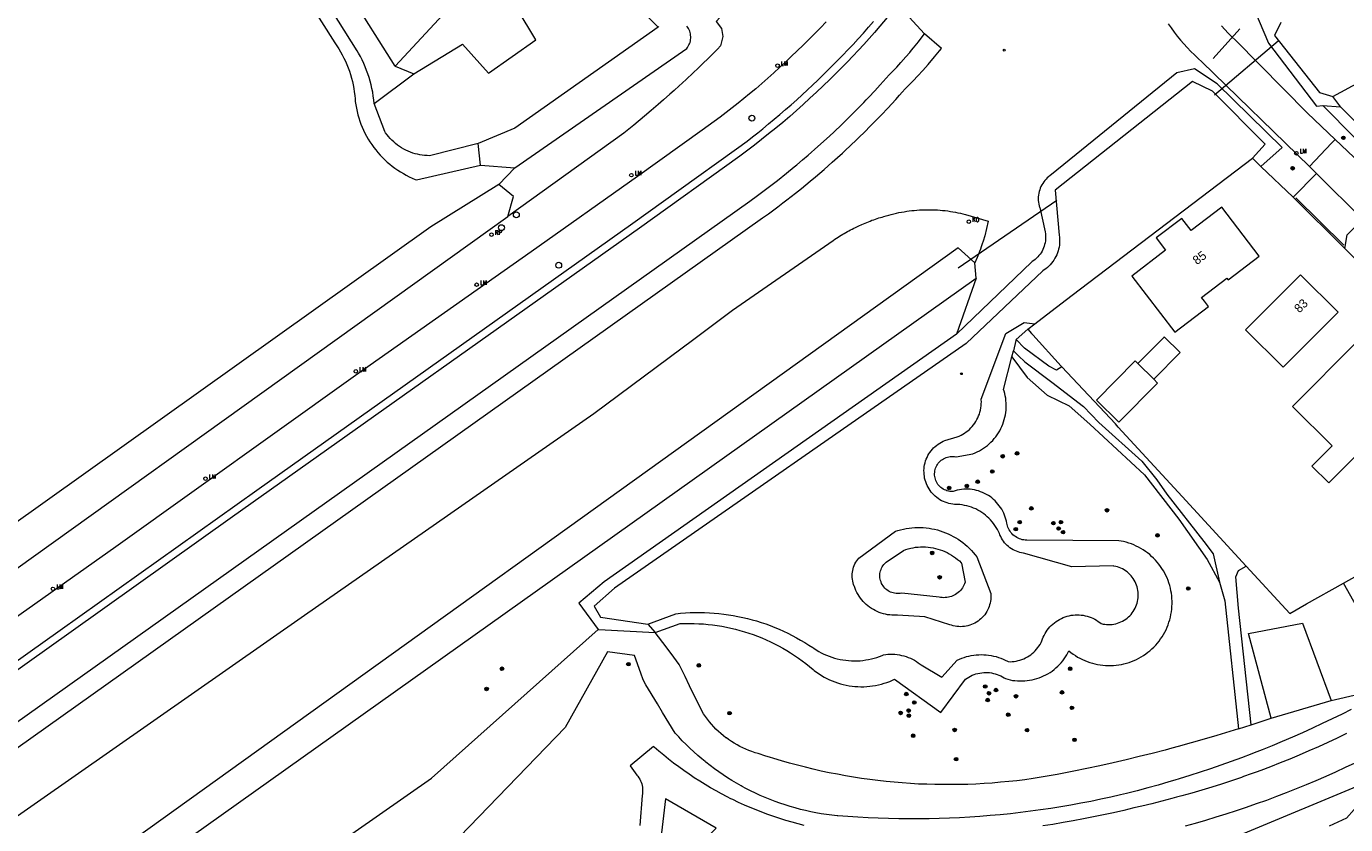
# Model space of a CAD drawing. Header units: metres. Extents: x 138165 to 154469, y 480134 to 494189.
# Tile 218 of 256: x 147369 to 147555, y 485287 to 485400. Entities that reach past the tile are written whole.
import ezdxf

# ---------------------------------------------------------------- set-up
doc = ezdxf.new("R2010")
doc.units = ezdxf.units.M
doc.header["$LTSCALE"] = 0.001
doc.header["$MEASUREMENT"] = 0
for name, color, linetype, lineweight in [('Level 5', 7, 'Continuous', 0), ('TOP-L-duiker', 7, 'Continuous', 0), ('TOP-L-topo objecten punt', 7, 'Continuous', 0), ('TOP-L-topo objecten vlak', 7, 'Continuous', 0), ('TOP-L-verharding molgoot', 7, 'Continuous', 0), ('TOP-T-topo huisnummering naamgeving', 7, 'Continuous', 0)]:
    doc.layers.add(name, color=color, linetype=linetype, lineweight=lineweight)
doc.styles.add('Style-INTL_ISO', font='INTL_ISO.shx')
doc.styles.add('Style-STANDARD', font='STANDARD.shx')

# ---------------------------------------------------------------- blocks, each defined once
blk = doc.blocks.new('24')
at = {"layer": 'TOP-L-topo objecten punt', "color": 7, "linetype": 'Continuous', "lineweight": 0}
for radius in [0.025, 0.0182, 0.0115, 0.005]:
    blk.add_circle((0, 0), radius, dxfattribs=at)
blk = doc.blocks.new('31')
at = {"layer": 'TOP-L-topo objecten punt', "color": 7, "linetype": 'Continuous', "lineweight": 0}
blk.add_circle((0, 0), 0.025, dxfattribs=at)
at = {"layer": 'TOP-L-topo objecten punt', "color": 7, "linetype": 'Continuous', "lineweight": 0, "style": 'Style-STANDARD'}
blk.add_text('KO', height=0.06, dxfattribs=at).set_placement((0.0483, 0))
blk = doc.blocks.new('*U13')
at = {"layer": 'Level 5', "color": 7, "linetype": 'Continuous', "lineweight": 0}
blk.add_circle((0, 0), 0.0415, dxfattribs=at)
blk = doc.blocks.new('150')
at = {"layer": 'Level 5', "color": 7, "linetype": 'Continuous', "lineweight": 0}
blk.add_blockref('*U13', (0, 0), dxfattribs=at)
blk = doc.blocks.new('16')
at = {"layer": 'TOP-L-topo objecten punt', "color": 7, "linetype": 'Continuous', "lineweight": 0}
blk.add_circle((0, 0), 0.025, dxfattribs=at)
at = {"layer": 'TOP-L-topo objecten punt', "color": 7, "linetype": 'Continuous', "lineweight": 0, "style": 'Style-STANDARD'}
blk.add_text('LM', height=0.06, dxfattribs=at).set_placement((0.0483, 0))
blk = doc.blocks.new('10')
at = {"layer": 'TOP-L-topo objecten punt', "linetype": 'Continuous', "lineweight": 0}
blk.add_circle((0, 0), 0.0125, dxfattribs=at)
blk = doc.blocks.new('153')
at = {"layer": 'TOP-L-topo objecten punt', "color": 7, "linetype": 'Continuous', "lineweight": 0}
blk.add_circle((0, 0), 0.025, dxfattribs=at)
at = {"layer": 'TOP-L-topo objecten punt', "color": 7, "linetype": 'Continuous', "lineweight": 0, "style": 'Style-STANDARD'}
blk.add_text('RP', height=0.06, dxfattribs=at).set_placement((0.0483, 0))

msp = doc.modelspace()

# ---------------------------------------------------------------- linework, layer by layer
at = {"layer": 'TOP-L-duiker', "flags": 128}
for points in [[(147540.56, 485399.19), (147536.77, 485395.01)], [(147545.98, 485397.48), (147536.95, 485389.83)], [(147500.76, 485365.45), (147514.69, 485374.98)]]:
    msp.add_lwpolyline(points, dxfattribs=at)
at = {"layer": 'TOP-L-topo objecten vlak', "flags": 128}
for points in [[(147332.56, 485523.53), (147412.7, 485397.22), (147412.98, 485396.8), (147413.25, 485396.38), (147413.51, 485395.95), (147413.75, 485395.51), (147413.98, 485395.06), (147414.19, 485394.61), (147414.39, 485394.15), (147414.58, 485393.68), (147414.75, 485393.21), (147414.9, 485392.73), (147415.04, 485392.25), (147415.17, 485391.77), (147415.27, 485391.28), (147415.37, 485390.78), (147415.44, 485390.29), (147415.5, 485389.79), (147415.55, 485389.29), (147415.57, 485388.91), (147415.64, 485388.45), (147415.73, 485387.98), (147415.83, 485387.53), (147415.94, 485387.07), (147416.07, 485386.62), (147416.22, 485386.17), (147416.38, 485385.73), (147416.55, 485385.3), (147416.75, 485384.87), (147416.95, 485384.45), (147417.17, 485384.03), (147417.4, 485383.62), (147417.65, 485383.22), (147417.91, 485382.84), (147418.19, 485382.45), (147418.47, 485382.08), (147418.77, 485381.72), (147419.08, 485381.37), (147419.41, 485381.03), (147419.74, 485380.7), (147420.09, 485380.38), (147420.44, 485380.08), (147420.81, 485379.78), (147421.19, 485379.5), (147421.57, 485379.24), (147421.97, 485378.98), (147422.37, 485378.74), (147422.78, 485378.51), (147423.2, 485378.3), (147423.62, 485378.1), (147424.06, 485377.92), (147424.21, 485377.86), (147433.27, 485379.95)], [(147421.22, 485393.94), (147381.96, 485456.15), (147396.45, 485468.55)], [(147418.26, 485388.64), (147418.21, 485389.17), (147418.13, 485389.7), (147418.04, 485390.23), (147417.94, 485390.75), (147417.82, 485391.28), (147417.68, 485391.79), (147417.53, 485392.31), (147417.36, 485392.82), (147417.18, 485393.32), (147416.98, 485393.82), (147416.77, 485394.31), (147416.54, 485394.8), (147416.3, 485395.28), (147416.05, 485395.75), (147415.84, 485396.1), (147375.39, 485460.42)], [(147549.65, 485425.24), (147549.43, 485424.6), (147549.19, 485423.88), (147548.78, 485422.69), (147548.39, 485421.56), (147547.95, 485420.37), (147547.44, 485419.03), (147546.9, 485417.65), (147546.43, 485416.46), (147546.2, 485415.92), (147545.97, 485415.36), (147545.65, 485414.61), (147545.31, 485413.82), (147544.89, 485412.86), (147544.54, 485412.08), (147544.04, 485410.99), (147543.42, 485409.68), (147542.91, 485408.62), (147542.1, 485406.98), (147541.15, 485405.31), (147544.62, 485397.16), (147551.39, 485388.27), (147552.29, 485388.38)], [(147440.9, 485415.15), (147421.22, 485393.94)], [(147423.84, 485392.86), (147430.71, 485397.05), (147434.39, 485392.92), (147441.08, 485397.66), (147438.47, 485402.03), (147445.69, 485406.46), (147453.32, 485403.01)], [(147458.35, 485399.44), (147456, 485401.8), (147453.32, 485403.01)], [(147492.25, 485402.6), (147488.92, 485398.67), (147488.18, 485397.83), (147487.42, 485396.99), (147486.66, 485396.17), (147485.89, 485395.35), (147485.11, 485394.53), (147484.32, 485393.73), (147483.53, 485392.93), (147482.62, 485392.03), (147481.69, 485391.14), (147480.76, 485390.25), (147479.82, 485389.38), (147478.87, 485388.52), (147477.91, 485387.66), (147476.95, 485386.82), (147475.97, 485385.98), (147474.98, 485385.16), (147473.98, 485384.34), (147472.97, 485383.54), (147471.96, 485382.74), (147469.91, 485381.19), (147455.72, 485371.03), (147398.22, 485330.22), (147375.42, 485314), (147350.18, 485296.03)], [(147468.28, 485402.07), (147466.56, 485400.23), (147467.32, 485399.24), (147467.52, 485398.1), (147467.19, 485396.8), (147466.75, 485396.35), (147466.14, 485395.73), (147465.33, 485394.93), (147464.77, 485394.38), (147464.05, 485393.69), (147463.26, 485392.93), (147462.38, 485392.1), (147461.77, 485391.53), (147461.33, 485391.13), (147460.61, 485390.48), (147460.03, 485389.95), (147459.14, 485389.17), (147458.37, 485388.49), (147457.4, 485387.66), (147456.43, 485386.84), (147454.95, 485385.61), (147453.53, 485384.47), (147437.11, 485372.7)], [(147495.99, 485398.51), (147492.25, 485402.6)], [(147350.98, 485297.97), (147373.89, 485314.24), (147401.66, 485334), (147454.8, 485371.72), (147461.31, 485376.39), (147469.46, 485382.22), (147470.95, 485383.35), (147471.69, 485383.93), (147472.43, 485384.51), (147473.16, 485385.09), (147473.97, 485385.76), (147474.78, 485386.43), (147475.58, 485387.11), (147476.37, 485387.79), (147477.16, 485388.48), (147477.94, 485389.18), (147478.72, 485389.89), (147479.46, 485390.57), (147480.19, 485391.25), (147480.92, 485391.94), (147481.64, 485392.64), (147482.36, 485393.34), (147483.07, 485394.05), (147483.77, 485394.77), (147484.47, 485395.49), (147485.16, 485396.22), (147485.9, 485397.01), (147486.64, 485397.8), (147487.36, 485398.61), (147488.08, 485399.42), (147488.79, 485400.23)], [(147482.1, 485400.18), (147481.3, 485399.35), (147480.49, 485398.52), (147479.67, 485397.7), (147478.85, 485396.89), (147478.02, 485396.08), (147477.18, 485395.28), (147476.36, 485394.51), (147475.53, 485393.74), (147474.7, 485392.98), (147473.85, 485392.23), (147473.01, 485391.48), (147472.15, 485390.74), (147471.28, 485390.02), (147470.47, 485389.35), (147469.65, 485388.68), (147468.82, 485388.03), (147467.98, 485387.38), (147467.14, 485386.74), (147466.3, 485386.1), (147464.59, 485384.86), (147455.43, 485378.35), (147440.42, 485367.68), (147432.8, 485362.3), (147415.63, 485350.19), (147381.76, 485326.01), (147364.16, 485313.58)], [(147458.35, 485399.44), (147438.1, 485385.15), (147432.95, 485383)], [(147438.1, 485379.57), (147462.4, 485396.41), (147462.52, 485396.57), (147462.63, 485396.74), (147462.72, 485396.92), (147462.8, 485397.1), (147462.87, 485397.29), (147462.92, 485397.49), (147462.95, 485397.68), (147462.97, 485397.89), (147462.98, 485398.09), (147462.96, 485398.29), (147462.93, 485398.49), (147462.89, 485398.68), (147462.83, 485398.87), (147462.75, 485399.06), (147462.66, 485399.24), (147462.56, 485399.41), (147462.44, 485399.58)], [(147458.43, 485399.55), (147458.35, 485399.44)], [(147530.4, 485399.9), (147530.83, 485399.32), (147531.26, 485398.74), (147531.71, 485398.18), (147532.17, 485397.62), (147532.65, 485397.08), (147533.13, 485396.54), (147533.63, 485396.02), (147534.14, 485395.51), (147534.66, 485395.01), (147535.19, 485394.52), (147550.39, 485379.77)], [(147554, 485383.56), (147550.11, 485387.27), (147539.95, 485397.6), (147539.43, 485398.09), (147538.92, 485398.59), (147538.43, 485399.1), (147537.94, 485399.63)], [(147546.35, 485400.09), (147545.46, 485398.24), (147551.79, 485390.22), (147553.68, 485389.64)], [(147363.49, 485298.21), (147471.31, 485374.86), (147472.39, 485375.65), (147473.73, 485376.65), (147475.21, 485377.79), (147476.51, 485378.82), (147477.58, 485379.7), (147477.94, 485379.99), (147478.78, 485380.7), (147479.56, 485381.36), (147480.95, 485382.59), (147482.17, 485383.68), (147483.12, 485384.57), (147484.36, 485385.74), (147485.4, 485386.76), (147486.57, 485387.93), (147487.42, 485388.8), (147487.78, 485389.18), (147488.14, 485389.56), (147488.98, 485390.46), (147489.73, 485391.27), (147491.02, 485392.71), (147492.07, 485393.79), (147492.67, 485394.44), (147493.38, 485395.24), (147493.91, 485395.85), (147494.18, 485396.18), (147494.45, 485396.5), (147495.14, 485397.38), (147495.53, 485397.89), (147495.99, 485398.51)], [(147365.51, 485295.96), (147473.12, 485372.47), (147473.95, 485373.07), (147474.52, 485373.49), (147475.29, 485374.06), (147475.98, 485374.59), (147476.57, 485375.04), (147477.79, 485376), (147478.62, 485376.66), (147479.84, 485377.67), (147480.59, 485378.29), (147481.81, 485379.34), (147482.96, 485380.35), (147483.72, 485381.03), (147484.39, 485381.64), (147484.7, 485381.93), (147485.66, 485382.83), (147486.3, 485383.44), (147486.79, 485383.91), (147487.51, 485384.62), (147488.37, 485385.48), (147488.94, 485386.05), (147489.92, 485387.07), (147490.81, 485388.01), (147491.93, 485389.22), (147492.47, 485389.82), (147492.85, 485390.25), (147493.25, 485390.7), (147493.8, 485391.25), (147494.39, 485391.86), (147495.04, 485392.54), (147495.74, 485393.31), (147496.5, 485394.16), (147497.42, 485395.23), (147498.12, 485396.07), (147498.39, 485396.4), (147495.99, 485398.51)], [(147553.68, 485389.64), (147557.58, 485391.74), (147561.63, 485393.48), (147565.8, 485394.87), (147570.08, 485395.9), (147574.43, 485396.55), (147578.83, 485396.83), (147583.22, 485396.73), (147583.21, 485396.48), (147585.52, 485396.28), (147587.83, 485395.97), (147590.11, 485395.56), (147591.38, 485395.3), (147593.93, 485394.78), (147599.98, 485393.55), (147606.03, 485392.33), (147612.08, 485391.11), (147632.38, 485387.09), (147640.89, 485385.43), (147649.4, 485383.78), (147657.91, 485382.15), (147658.03, 485382.13), (147663.22, 485381.13), (147673.09, 485379.38)], [(147421.22, 485393.94), (147423.84, 485392.86)], [(147418.26, 485388.64), (147423.84, 485392.86)], [(147542.33, 485380.93), (147544.11, 485382.88), (147536.68, 485390.39), (147533.86, 485391.77), (147514.45, 485376.4), (147515.03, 485370.04), (147515.07, 485369.76), (147515.09, 485369.47), (147515.09, 485369.19), (147515.08, 485368.91), (147515.05, 485368.63), (147515.01, 485368.35), (147514.95, 485368.08), (147514.88, 485367.81), (147514.79, 485367.54), (147514.68, 485367.28), (147514.57, 485367.02), (147514.43, 485366.78), (147514.28, 485366.53), (147514.12, 485366.3), (147513.95, 485366.08), (147513.76, 485365.87), (147513.57, 485365.67), (147513.36, 485365.48), (147513.14, 485365.3), (147512.91, 485365.14), (147512.73, 485365.02), (147501.87, 485354.71), (147452.2, 485320.15), (147449.34, 485317.62), (147450.23, 485316.06), (147456.93, 485315.08)], [(147543.53, 485379.74), (147546.54, 485382.41), (147537.33, 485391.44), (147534.13, 485393.53), (147531.63, 485393), (147513.95, 485378.6), (147513.74, 485378.46), (147513.54, 485378.3), (147513.35, 485378.14), (147513.17, 485377.96), (147513, 485377.77), (147512.84, 485377.57), (147512.7, 485377.36), (147512.57, 485377.14), (147512.45, 485376.92), (147512.35, 485376.68), (147512.27, 485376.45), (147512.2, 485376.2), (147512.14, 485375.96), (147512.1, 485375.71), (147512.08, 485375.45), (147512.07, 485375.2), (147512.07, 485374.95), (147512.1, 485374.7), (147512.14, 485374.44), (147512.19, 485374.2), (147512.26, 485373.95), (147512.27, 485373.95), (147513.03, 485370.5), (147513.07, 485370.25), (147513.09, 485370), (147513.1, 485369.74), (147513.09, 485369.49), (147513.07, 485369.23), (147513.03, 485368.98), (147512.97, 485368.73), (147512.9, 485368.49), (147512.82, 485368.25), (147512.71, 485368.01), (147512.6, 485367.78), (147512.47, 485367.56), (147512.33, 485367.35), (147512.17, 485367.15), (147512, 485366.96), (147511.82, 485366.78), (147511.63, 485366.61), (147511.43, 485366.45), (147511.22, 485366.31), (147511.15, 485366.27), (147500.52, 485356.07)], [(147432.95, 485383), (147426.08, 485381.27), (147425.73, 485381.28), (147425.38, 485381.3), (147425.04, 485381.34), (147424.7, 485381.39), (147424.36, 485381.47), (147424.02, 485381.55), (147423.69, 485381.65), (147423.36, 485381.77), (147423.04, 485381.9), (147422.73, 485382.05), (147422.42, 485382.21), (147422.12, 485382.38), (147421.83, 485382.57), (147421.55, 485382.78), (147421.27, 485382.99), (147421.01, 485383.22), (147420.76, 485383.46), (147420.52, 485383.71), (147420.29, 485383.97), (147420.07, 485384.24), (147419.87, 485384.52), (147419.74, 485384.71), (147418.26, 485388.64)], [(147552.29, 485388.38), (147565.83, 485374.64)], [(147552.29, 485388.38), (147554.79, 485388.19), (147554.83, 485388.15)], [(147554.83, 485388.15), (147553.68, 485389.64)], [(147554.83, 485388.15), (147567.09, 485375.85)], [(147433.27, 485379.95), (147432.95, 485383)], [(147554, 485383.56), (147553.52, 485383.05), (147550.39, 485379.77)], [(147564.64, 485373.48), (147554, 485383.56)], [(147511.57, 485357.51), (147513.85, 485359.25), (147516.88, 485361.55), (147542.33, 485380.93)], [(147542.33, 485380.93), (147543.53, 485379.74)], [(147433.27, 485379.95), (147438.1, 485379.57)], [(147435.86, 485377.22), (147438.1, 485379.57)], [(147548.07, 485375.4), (147543.53, 485379.74)], [(147551.4, 485378.76), (147548.07, 485375.4)], [(147550.39, 485379.77), (147551.4, 485378.76)], [(147557.92, 485372.26), (147551.4, 485378.76)], [(147435.86, 485377.22), (147426.26, 485371.2), (147355.49, 485320.75), (147335, 485306.14), (147337.08, 485303.21)], [(147437.11, 485372.7), (147437.93, 485375.49), (147435.86, 485377.22)], [(147548.07, 485375.4), (147555.39, 485368.18)], [(147365.3, 485286.26), (147408.42, 485316.33), (147449.29, 485344.83), (147463.39, 485355.34), (147468.89, 485359.45), (147483.11, 485369.31), (147483.33, 485369.46), (147483.56, 485369.6), (147483.78, 485369.75), (147484, 485369.89), (147484.23, 485370.03), (147484.46, 485370.17), (147484.65, 485370.28), (147484.88, 485370.41), (147485.11, 485370.54), (147485.31, 485370.65), (147485.54, 485370.78), (147485.78, 485370.9), (147486.02, 485371.02), (147486.25, 485371.14), (147486.45, 485371.24), (147486.7, 485371.35), (147487.14, 485371.55), (147487.38, 485371.66), (147487.63, 485371.76), (147488.08, 485371.95), (147488.33, 485372.04), (147488.58, 485372.14), (147488.83, 485372.23), (147489.08, 485372.31), (147489.29, 485372.39), (147489.55, 485372.47), (147490.01, 485372.61), (147490.27, 485372.69), (147490.59, 485372.79), (147490.95, 485372.89), (147491.3, 485372.98), (147491.66, 485373.07), (147492.02, 485373.15), (147492.39, 485373.23), (147492.75, 485373.3), (147493.11, 485373.36), (147493.48, 485373.42), (147493.84, 485373.47), (147494.21, 485373.51), (147494.54, 485373.55), (147494.9, 485373.58), (147495.27, 485373.6), (147495.64, 485373.62), (147496.01, 485373.64), (147496.34, 485373.64), (147496.71, 485373.64), (147497.08, 485373.63), (147497.45, 485373.62), (147497.82, 485373.6), (147498.19, 485373.58), (147498.55, 485373.54), (147498.92, 485373.51), (147499.29, 485373.46), (147499.65, 485373.41), (147500.02, 485373.35), (147500.38, 485373.29), (147500.71, 485373.22), (147501.07, 485373.15), (147501.43, 485373.07), (147501.79, 485372.98), (147504.99, 485372.01), (147504.51, 485369.97), (147504.28, 485369.21), (147504.16, 485368.83), (147504.01, 485368.38), (147503.89, 485368.05), (147503.76, 485367.72), (147503.62, 485367.36), (147503.44, 485366.91), (147503.11, 485366.11)], [(147535.57, 485360.7), (147535.14, 485361.25), (147538.7, 485363.97), (147538.89, 485363.72), (147543.28, 485367.07), (147537.99, 485373.98), (147533.69, 485370.69), (147532.36, 485372.42), (147528.73, 485369.65), (147530.06, 485367.92), (147525.28, 485364.27), (147531.36, 485356.32), (147536.12, 485359.97), (147535.57, 485360.7)], [(147337.08, 485303.21), (147338.14, 485301.72), (147437.11, 485372.7)], [(147555.39, 485368.18), (147555.73, 485370.1), (147557.92, 485372.26)], [(147503.11, 485366.11), (147500.75, 485368.27), (147373.08, 485276.57), (147372.6, 485276.31), (147372.14, 485275.99), (147371.73, 485275.63), (147371.36, 485275.22), (147371.03, 485274.78), (147370.74, 485274.31), (147370.51, 485273.81), (147370.33, 485273.29), (147370.21, 485272.76), (147370.14, 485272.21), (147370.14, 485271.66), (147370.19, 485271.11), (147370.29, 485270.57), (147370.45, 485270.04), (147370.67, 485269.54), (147370.94, 485269.06), (147371.26, 485268.61), (147371.47, 485268.35), (147374.41, 485264.04), (147376.26, 485264.98)], [(147567.2, 485356.39), (147555.39, 485368.18)], [(147503.32, 485363.98), (147503.11, 485366.11)], [(147376.26, 485264.98), (147378.11, 485265.92), (147376.14, 485270.23), (147375.98, 485270.41), (147375.84, 485270.61), (147375.71, 485270.82), (147375.62, 485271.04), (147375.54, 485271.27), (147375.49, 485271.51), (147375.46, 485271.75), (147375.46, 485272), (147375.49, 485272.24), (147375.54, 485272.48), (147375.61, 485272.71), (147375.71, 485272.93), (147375.83, 485273.15), (147375.98, 485273.34), (147376.14, 485273.52), (147376.32, 485273.69), (147376.52, 485273.83), (147376.73, 485273.95), (147376.91, 485274.04), (147503.32, 485363.98)], [(147503.32, 485363.98), (147500.52, 485356.07)], [(147549.14, 485364.45), (147541.37, 485356.67), (147546.68, 485351.37), (147554.45, 485359.16), (147549.14, 485364.45)], [(147456.93, 485315.08), (147460.86, 485316.54), (147461.54, 485316.61), (147462.21, 485316.66), (147462.89, 485316.7), (147463.57, 485316.72), (147464.25, 485316.72), (147464.93, 485316.71), (147465.61, 485316.68), (147466.28, 485316.63), (147466.96, 485316.57), (147467.63, 485316.49), (147468.31, 485316.4), (147468.98, 485316.29), (147469.64, 485316.17), (147470.31, 485316.03), (147470.97, 485315.88), (147471.63, 485315.7), (147472.28, 485315.52), (147472.93, 485315.32), (147473.57, 485315.1), (147474.21, 485314.87), (147474.84, 485314.62), (147475.47, 485314.36), (147476.09, 485314.08), (147476.7, 485313.79), (147477.31, 485313.48), (147477.91, 485313.16), (147478.5, 485312.83), (147479.08, 485312.48), (147479.66, 485312.12), (147480.22, 485311.75), (147480.36, 485311.66), (147480.7, 485311.43), (147481.05, 485311.23), (147481.4, 485311.03), (147481.77, 485310.85), (147482.14, 485310.69), (147482.51, 485310.54), (147482.9, 485310.41), (147483.28, 485310.28), (147483.68, 485310.18), (147484.07, 485310.09), (147484.47, 485310.02), (147484.87, 485309.96), (147485.27, 485309.92), (147485.68, 485309.9), (147486.08, 485309.89), (147486.49, 485309.89), (147486.89, 485309.91), (147487.3, 485309.95), (147487.7, 485310.01), (147488.1, 485310.08), (147488.49, 485310.16), (147488.89, 485310.27), (147489.27, 485310.38), (147489.66, 485310.51), (147490.04, 485310.66), (147490.2, 485310.73), (147490.52, 485310.78), (147490.84, 485310.81), (147491.17, 485310.82), (147491.49, 485310.82), (147491.81, 485310.81), (147492.14, 485310.77), (147492.46, 485310.73), (147492.77, 485310.66), (147493.09, 485310.58), (147493.4, 485310.49), (147493.7, 485310.38), (147494, 485310.25), (147494.29, 485310.11), (147494.58, 485309.96), (147494.85, 485309.79), (147495.12, 485309.61), (147495.38, 485309.41), (147495.52, 485309.3), (147498.43, 485307.58), (147500.61, 485309.97), (147500.93, 485310.12), (147501.26, 485310.26), (147501.59, 485310.37), (147501.92, 485310.48), (147502.27, 485310.57), (147502.61, 485310.64), (147502.96, 485310.69), (147503.31, 485310.73), (147503.66, 485310.76), (147504.01, 485310.77), (147504.36, 485310.76), (147504.71, 485310.74), (147505.06, 485310.7), (147505.41, 485310.64), (147505.76, 485310.57), (147506.1, 485310.48), (147506.43, 485310.38), (147506.77, 485310.27), (147507.09, 485310.13), (147507.41, 485309.99), (147507.73, 485309.83), (147507.82, 485309.78), (147508.1, 485309.77), (147508.39, 485309.78), (147508.67, 485309.81), (147508.95, 485309.86), (147509.22, 485309.92), (147509.49, 485309.99), (147509.76, 485310.08), (147510.02, 485310.19), (147510.28, 485310.31), (147510.53, 485310.45), (147510.77, 485310.59), (147511, 485310.76), (147511.22, 485310.93), (147511.43, 485311.12), (147511.64, 485311.32), (147511.83, 485311.53), (147512, 485311.75), (147512.17, 485311.98), (147512.32, 485312.22), (147512.46, 485312.46), (147512.58, 485312.72), (147512.69, 485312.98), (147512.78, 485313.23), (147512.9, 485313.49), (147513.03, 485313.75), (147513.18, 485313.99), (147513.35, 485314.23), (147513.52, 485314.46), (147513.71, 485314.68), (147513.91, 485314.89), (147514.12, 485315.09), (147514.35, 485315.27), (147514.58, 485315.45), (147514.82, 485315.6), (147515.07, 485315.75), (147515.33, 485315.88), (147515.59, 485316), (147515.86, 485316.1), (147516.14, 485316.19), (147516.42, 485316.26), (147516.7, 485316.32), (147516.98, 485316.36), (147517.27, 485316.39), (147517.56, 485316.39), (147517.85, 485316.39), (147518.14, 485316.36), (147518.43, 485316.33), (147518.71, 485316.27), (147518.99, 485316.2), (147519.27, 485316.11), (147519.54, 485316.01), (147519.8, 485315.9), (147520.06, 485315.77), (147520.31, 485315.62), (147520.55, 485315.47), (147520.79, 485315.29), (147520.97, 485315.15), (147521.22, 485315.09), (147521.48, 485315.05), (147521.73, 485315.02), (147521.99, 485315.01), (147522.25, 485315.02), (147522.51, 485315.04), (147522.76, 485315.08), (147523.02, 485315.13), (147523.26, 485315.2), (147523.51, 485315.29), (147523.75, 485315.39), (147523.98, 485315.5), (147524.2, 485315.63), (147524.42, 485315.77), (147524.62, 485315.92), (147524.82, 485316.09), (147525.01, 485316.27), (147525.18, 485316.46), (147525.35, 485316.66), (147525.49, 485316.87), (147525.63, 485317.09), (147525.75, 485317.32), (147525.86, 485317.56), (147525.96, 485317.79), (147526.04, 485318.04), (147526.1, 485318.29), (147526.14, 485318.55), (147526.18, 485318.8), (147526.19, 485319.06), (147526.19, 485319.32), (147526.18, 485319.58), (147526.14, 485319.83), (147526.1, 485320.09), (147526.03, 485320.34), (147525.95, 485320.58), (147525.86, 485320.82), (147525.75, 485321.06), (147525.63, 485321.29), (147525.49, 485321.51), (147525.34, 485321.72), (147525.18, 485321.92), (147525, 485322.11), (147524.82, 485322.28), (147524.62, 485322.45), (147524.41, 485322.61), (147524.2, 485322.75), (147523.97, 485322.88), (147523.74, 485322.99), (147523.5, 485323.09), (147523.26, 485323.17), (147523.01, 485323.24), (147522.76, 485323.29), (147522.64, 485323.31), (147516.83, 485323.15), (147509.97, 485325.11), (147509.72, 485325.15), (147509.47, 485325.21), (147509.22, 485325.28), (147508.98, 485325.37), (147508.74, 485325.47), (147508.51, 485325.59), (147508.29, 485325.72), (147508.07, 485325.87), (147507.87, 485326.03), (147507.67, 485326.2), (147507.49, 485326.38), (147507.32, 485326.57), (147507.16, 485326.78), (147507.01, 485326.99), (147506.88, 485327.21), (147506.76, 485327.44), (147506.65, 485327.68), (147506.58, 485327.87), (147506.44, 485328.17), (147506.29, 485328.46), (147506.13, 485328.75), (147505.95, 485329.02), (147505.76, 485329.29), (147505.55, 485329.55), (147505.34, 485329.8), (147505.11, 485330.04), (147504.87, 485330.26), (147504.62, 485330.48), (147504.36, 485330.68), (147504.09, 485330.87), (147503.81, 485331.04), (147503.52, 485331.2), (147503.23, 485331.35), (147502.92, 485331.48), (147502.62, 485331.6), (147502.3, 485331.7), (147501.98, 485331.79), (147501.66, 485331.86), (147501.34, 485331.92), (147501.01, 485331.96), (147500.68, 485331.99), (147500.35, 485331.99), (147500.25, 485331.99), (147499.98, 485332.02), (147499.71, 485332.07), (147499.44, 485332.13), (147499.18, 485332.21), (147498.92, 485332.3), (147498.67, 485332.4), (147498.42, 485332.52), (147498.18, 485332.66), (147497.95, 485332.81), (147497.73, 485332.97), (147497.52, 485333.14), (147497.32, 485333.33), (147497.13, 485333.53), (147496.95, 485333.73), (147496.79, 485333.95), (147496.64, 485334.18), (147496.5, 485334.42), (147496.37, 485334.66), (147496.26, 485334.91), (147496.17, 485335.17), (147496.09, 485335.43), (147496.02, 485335.7), (147495.98, 485335.97), (147495.94, 485336.24), (147495.93, 485336.51), (147495.92, 485336.79), (147495.94, 485337.06), (147495.97, 485337.33), (147496.02, 485337.6), (147496.08, 485337.87), (147496.16, 485338.13), (147496.25, 485338.39), (147496.36, 485338.64), (147496.48, 485338.89), (147496.62, 485339.12), (147496.77, 485339.35), (147496.93, 485339.57), (147497.11, 485339.78), (147497.29, 485339.98), (147497.49, 485340.17), (147497.7, 485340.34), (147497.92, 485340.51), (147498.15, 485340.66), (147498.39, 485340.8), (147498.63, 485340.92), (147498.87, 485341.02), (147500.63, 485341.53), (147500.9, 485341.64), (147501.16, 485341.77), (147501.41, 485341.91), (147501.66, 485342.06), (147501.9, 485342.23), (147502.13, 485342.41), (147502.35, 485342.6), (147502.55, 485342.8), (147502.75, 485343.02), (147502.93, 485343.24), (147503.1, 485343.48), (147503.26, 485343.72), (147503.4, 485343.97), (147503.53, 485344.23), (147503.65, 485344.5), (147503.75, 485344.77), (147503.83, 485345.05), (147503.9, 485345.33), (147503.96, 485345.62), (147504, 485345.91), (147504.02, 485346.2), (147504.03, 485346.49), (147504.02, 485346.78), (147504.01, 485346.89), (147507.48, 485356.13), (147510.1, 485357.68), (147511.57, 485357.51)], [(147508.95, 485355.28), (147510.59, 485356.76)], [(147510.59, 485356.76), (147511.57, 485357.51)], [(147510.59, 485356.76), (147511.12, 485356.15), (147511.3, 485355.94), (147515.32, 485351.51), (147515.38, 485351.45)], [(147500.52, 485356.07), (147450.76, 485321.07), (147447.18, 485318.02), (147449.89, 485314.34)], [(147508.95, 485355.28), (147508.92, 485355.15), (147508.55, 485353.7)], [(147515.38, 485351.45), (147514.64, 485350.97), (147513.55, 485351.51), (147510.14, 485354.06), (147508.95, 485355.28)], [(147528.38, 485349.68), (147532.1, 485353.44), (147529.86, 485355.66), (147529.79, 485355.59), (147526.14, 485351.91)], [(147553.57, 485340.26), (147550.74, 485337.42), (147553.11, 485335.06), (147561.94, 485343.91), (147559.86, 485345.99), (147563.04, 485349.17), (147557.16, 485355.04), (147547.98, 485345.84), (147553.57, 485340.26)], [(147457.97, 485313.89), (147461.49, 485315.15), (147462.14, 485315.17), (147462.8, 485315.18), (147463.46, 485315.17), (147464.11, 485315.14), (147464.77, 485315.1), (147465.42, 485315.04), (147466.07, 485314.97), (147466.72, 485314.88), (147467.37, 485314.77), (147468.01, 485314.65), (147468.65, 485314.51), (147469.29, 485314.36), (147469.92, 485314.19), (147470.55, 485314.01), (147471.18, 485313.81), (147471.8, 485313.59), (147472.41, 485313.36), (147473.02, 485313.12), (147473.62, 485312.86), (147474.22, 485312.59), (147474.81, 485312.3), (147475.39, 485312), (147475.97, 485311.68), (147476.53, 485311.35), (147477.09, 485311.01), (147477.64, 485310.65), (147478.18, 485310.28), (147478.71, 485309.89), (147479.23, 485309.49), (147479.75, 485309.09), (147480.25, 485308.66), (147480.42, 485308.51), (147480.76, 485308.27), (147481.1, 485308.03), (147481.45, 485307.81), (147481.81, 485307.59), (147482.18, 485307.4), (147482.56, 485307.22), (147482.94, 485307.05), (147483.33, 485306.9), (147483.72, 485306.76), (147484.12, 485306.64), (147484.53, 485306.53), (147484.93, 485306.44), (147485.35, 485306.37), (147485.76, 485306.31), (147486.17, 485306.27), (147486.59, 485306.24), (147487.01, 485306.23), (147487.42, 485306.23), (147487.84, 485306.25), (147488.26, 485306.29), (147488.67, 485306.34), (147489.08, 485306.41), (147489.49, 485306.49), (147489.9, 485306.59), (147490.3, 485306.71), (147490.7, 485306.84), (147491.09, 485306.98), (147491.47, 485307.14), (147491.77, 485307.28), (147498.3, 485302.57), (147501.8, 485307.29), (147502.02, 485307.45), (147502.26, 485307.59), (147502.5, 485307.72), (147502.75, 485307.84), (147503.01, 485307.95), (147503.27, 485308.03), (147503.54, 485308.11), (147503.81, 485308.16), (147504.08, 485308.21), (147504.36, 485308.23), (147504.63, 485308.24), (147504.91, 485308.24), (147505.19, 485308.22), (147505.46, 485308.18), (147505.73, 485308.12), (147506, 485308.05), (147506.26, 485307.97), (147506.52, 485307.87), (147506.77, 485307.76), (147507.02, 485307.63), (147507.26, 485307.48), (147507.43, 485307.37), (147507.76, 485307.28), (147508.1, 485307.2), (147508.44, 485307.13), (147508.78, 485307.09), (147509.13, 485307.05), (147509.47, 485307.04), (147509.82, 485307.04), (147510.16, 485307.06), (147510.51, 485307.09), (147510.85, 485307.14), (147511.19, 485307.2), (147511.53, 485307.28), (147511.86, 485307.38), (147512.19, 485307.48), (147512.51, 485307.61), (147512.83, 485307.75), (147513.14, 485307.91), (147513.44, 485308.07), (147513.74, 485308.26), (147514.02, 485308.45), (147514.3, 485308.66), (147514.56, 485308.88), (147514.82, 485309.12), (147515.07, 485309.36), (147515.3, 485309.62), (147515.52, 485309.89), (147515.73, 485310.16), (147515.92, 485310.45), (147516.11, 485310.74), (147516.27, 485311.04), (147516.4, 485311.29), (147516.69, 485311.06), (147517, 485310.84), (147517.31, 485310.63), (147517.63, 485310.43), (147517.96, 485310.25), (147518.3, 485310.08), (147518.64, 485309.92), (147518.99, 485309.78), (147519.35, 485309.66), (147519.71, 485309.55), (147520.07, 485309.46), (147520.44, 485309.38), (147520.81, 485309.31), (147521.18, 485309.27), (147521.56, 485309.23), (147521.94, 485309.22), (147522.31, 485309.22), (147522.69, 485309.24), (147523.07, 485309.27), (147523.44, 485309.32), (147523.81, 485309.38), (147524.18, 485309.47), (147524.54, 485309.56), (147524.9, 485309.67), (147525.26, 485309.8), (147525.61, 485309.94), (147525.95, 485310.09), (147526.29, 485310.27), (147526.61, 485310.45), (147526.94, 485310.65), (147527.25, 485310.86), (147527.55, 485311.09), (147527.84, 485311.32), (147528.12, 485311.57), (147528.4, 485311.83), (147528.66, 485312.11), (147528.9, 485312.39), (147529.14, 485312.68), (147529.36, 485312.99), (147529.57, 485313.3), (147529.77, 485313.62), (147529.95, 485313.95), (147530.12, 485314.29), (147530.28, 485314.63), (147530.42, 485314.98), (147530.54, 485315.34), (147530.65, 485315.7), (147530.74, 485316.06), (147530.82, 485316.43), (147530.89, 485316.8), (147530.93, 485317.18), (147530.96, 485317.55), (147530.98, 485317.93), (147530.98, 485318.31), (147530.96, 485318.68), (147530.93, 485319.06), (147530.88, 485319.43), (147530.81, 485319.8), (147530.73, 485320.17), (147530.64, 485320.53), (147530.53, 485320.9), (147530.4, 485321.25), (147530.26, 485321.6), (147530.1, 485321.94), (147529.93, 485322.28), (147529.75, 485322.61), (147529.55, 485322.93), (147529.34, 485323.24), (147529.11, 485323.54), (147528.88, 485323.83), (147528.62, 485324.12), (147528.36, 485324.39), (147528.09, 485324.65), (147527.81, 485324.9), (147527.51, 485325.13), (147527.21, 485325.35), (147526.9, 485325.57), (147526.58, 485325.76), (147526.25, 485325.95), (147525.91, 485326.11), (147525.57, 485326.27), (147525.22, 485326.41), (147524.86, 485326.53), (147524.5, 485326.64), (147524.13, 485326.73), (147523.77, 485326.81), (147523.45, 485326.87), (147510.45, 485326.94), (147510.24, 485326.95), (147510.02, 485326.97), (147509.81, 485327.01), (147509.61, 485327.07), (147509.4, 485327.14), (147509.21, 485327.22), (147509.02, 485327.33), (147508.84, 485327.44), (147508.67, 485327.57), (147508.5, 485327.71), (147508.35, 485327.86), (147508.21, 485328.02), (147508.09, 485328.19), (147507.97, 485328.38), (147507.87, 485328.57), (147507.79, 485328.76), (147507.72, 485328.97), (147507.66, 485329.17), (147507.63, 485329.32), (147507.57, 485329.62), (147507.5, 485329.91), (147507.41, 485330.2), (147507.31, 485330.49), (147507.19, 485330.77), (147507.05, 485331.04), (147506.91, 485331.31), (147506.74, 485331.57), (147506.57, 485331.81), (147506.38, 485332.05), (147506.18, 485332.28), (147505.97, 485332.5), (147505.75, 485332.71), (147505.51, 485332.9), (147505.27, 485333.09), (147505.02, 485333.26), (147504.76, 485333.41), (147504.49, 485333.55), (147504.21, 485333.68), (147503.93, 485333.79), (147503.64, 485333.89), (147503.35, 485333.97), (147503.05, 485334.04), (147502.75, 485334.09), (147502.45, 485334.13), (147502.14, 485334.15), (147501.84, 485334.15), (147501.54, 485334.14), (147501.23, 485334.11), (147500.93, 485334.07), (147500.63, 485334.01), (147500.34, 485333.93), (147500.05, 485333.84), (147499.96, 485333.81), (147499.76, 485333.81), (147499.56, 485333.83), (147499.37, 485333.87), (147499.17, 485333.92), (147498.99, 485333.99), (147498.81, 485334.07), (147498.63, 485334.16), (147498.46, 485334.27), (147498.31, 485334.4), (147498.16, 485334.53), (147498.02, 485334.68), (147497.9, 485334.83), (147497.79, 485335), (147497.69, 485335.17), (147497.61, 485335.35), (147497.54, 485335.54), (147497.49, 485335.73), (147497.45, 485335.93), (147497.43, 485336.13), (147497.43, 485336.33), (147497.44, 485336.53), (147497.46, 485336.72), (147497.51, 485336.92), (147497.56, 485337.11), (147497.64, 485337.29), (147497.73, 485337.47), (147497.83, 485337.64), (147497.94, 485337.81), (147498.07, 485337.96), (147498.21, 485338.1), (147498.36, 485338.23), (147498.52, 485338.35), (147498.69, 485338.45), (147498.87, 485338.54), (147499.05, 485338.62), (147499.24, 485338.68), (147499.43, 485338.73), (147499.63, 485338.76), (147499.83, 485338.77), (147500.03, 485338.77), (147500.23, 485338.75), (147500.42, 485338.72), (147500.47, 485338.71), (147502.83, 485339.16), (147503.14, 485339.29), (147503.45, 485339.43), (147503.76, 485339.58), (147504.05, 485339.75), (147504.34, 485339.93), (147504.61, 485340.13), (147504.88, 485340.34), (147505.14, 485340.56), (147505.39, 485340.79), (147505.63, 485341.03), (147505.85, 485341.29), (147506.06, 485341.55), (147506.26, 485341.83), (147506.45, 485342.11), (147506.62, 485342.4), (147506.78, 485342.71), (147506.93, 485343.01), (147507.06, 485343.33), (147507.17, 485343.65), (147507.27, 485343.97), (147507.36, 485344.3), (147507.43, 485344.63), (147507.48, 485344.97), (147507.52, 485345.31), (147507.54, 485345.64), (147507.55, 485345.98), (147507.54, 485346.32), (147507.51, 485346.66), (147507.47, 485347), (147507.41, 485347.33), (147507.33, 485347.66), (147507.24, 485347.99), (147507.17, 485348.22), (147508.34, 485352.85)], [(147508.34, 485352.85), (147508.55, 485353.7)], [(147508.34, 485352.85), (147510.48, 485349.93), (147513.33, 485347.41), (147516.44, 485345.92), (147519.35, 485343.32), (147527.08, 485336.17), (147531.91, 485329.89), (147535.93, 485324.21), (147537.67, 485321.01)], [(147508.55, 485353.7), (147509.29, 485352.99), (147510.17, 485352.14), (147513.99, 485349.27), (147518.48, 485345.82), (147520.61, 485343.55), (147526.69, 485338.11), (147528.83, 485335.48), (147530.23, 485333.45), (147535.47, 485326.74), (147536.79, 485325), (147537.67, 485321.01)], [(147541.44, 485323.29), (147532.41, 485333.11), (147523.38, 485342.92), (147522.96, 485343.37), (147515.38, 485351.45)], [(147526.14, 485351.91), (147525.77, 485352.27), (147520.29, 485346.74), (147523.45, 485343.61), (147528.93, 485349.14), (147528.38, 485349.68)], [(147526.14, 485351.91), (147528.38, 485349.68)], [(147555.2, 485320.87), (147583.97, 485337), (147580.68, 485342.86), (147574.65, 485348.96)], [(147492.17, 485316.36), (147492.02, 485316.35), (147491.71, 485316.34), (147491.4, 485316.35), (147491.09, 485316.37), (147490.79, 485316.41), (147490.48, 485316.47), (147490.19, 485316.54), (147489.89, 485316.63), (147489.6, 485316.73), (147489.32, 485316.85), (147489.04, 485316.98), (147488.77, 485317.13), (147488.5, 485317.29), (147488.25, 485317.46), (147488.01, 485317.65), (147487.77, 485317.85), (147487.55, 485318.06), (147487.33, 485318.28), (147487.13, 485318.51), (147486.94, 485318.76), (147486.77, 485319.01), (147486.61, 485319.27), (147486.46, 485319.54), (147486.32, 485319.82), (147486.2, 485320.1), (147486.1, 485320.39), (147486.07, 485320.46), (147485.98, 485320.69), (147485.91, 485320.93), (147485.86, 485321.17), (147485.82, 485321.42), (147485.79, 485321.67), (147485.78, 485321.91), (147485.79, 485322.16), (147485.82, 485322.41), (147485.86, 485322.66), (147485.91, 485322.9), (147485.98, 485323.14), (147486.07, 485323.37), (147486.17, 485323.59), (147486.29, 485323.82), (147486.42, 485324.03), (147486.56, 485324.23), (147486.71, 485324.42), (147491.91, 485328.21), (147492.23, 485328.31), (147492.62, 485328.41), (147493.02, 485328.51), (147493.41, 485328.58), (147493.81, 485328.64), (147494.21, 485328.69), (147494.62, 485328.72), (147495.02, 485328.73), (147495.43, 485328.73), (147495.83, 485328.71), (147496.23, 485328.67), (147496.64, 485328.62), (147497.04, 485328.56), (147497.43, 485328.48), (147497.82, 485328.38), (147498.21, 485328.26), (147498.6, 485328.14), (147498.97, 485327.99), (147499.35, 485327.83), (147499.71, 485327.66), (147500.07, 485327.47), (147500.42, 485327.27), (147500.76, 485327.06), (147501.1, 485326.83), (147501.42, 485326.59), (147501.74, 485326.33), (147502.04, 485326.07), (147502.33, 485325.79), (147502.62, 485325.5), (147502.89, 485325.2), (147503.15, 485324.89), (147503.39, 485324.57), (147505.35, 485319.41), (147505.36, 485319.36), (147505.37, 485319.1), (147505.37, 485318.84), (147505.35, 485318.57), (147505.32, 485318.31), (147505.27, 485318.06), (147505.2, 485317.8), (147505.12, 485317.56), (147505.02, 485317.31), (147504.91, 485317.07), (147504.79, 485316.84), (147504.65, 485316.62), (147504.5, 485316.41), (147504.33, 485316.2), (147504.16, 485316.01), (147503.97, 485315.83), (147503.77, 485315.66), (147503.56, 485315.5), (147503.34, 485315.36), (147503.11, 485315.22), (147502.88, 485315.11), (147502.64, 485315.01), (147502.39, 485314.92), (147502.14, 485314.84), (147501.89, 485314.79), (147501.63, 485314.75), (147501.36, 485314.72), (147501.1, 485314.71), (147500.84, 485314.72), (147500.58, 485314.74), (147500.32, 485314.78), (147500.07, 485314.84), (147499.81, 485314.91), (147499.57, 485314.99), (147496.06, 485316.09), (147492.17, 485316.36)], [(147498.08, 485318.89), (147492.78, 485319.46), (147492.58, 485319.42), (147492.38, 485319.4), (147492.18, 485319.39), (147491.98, 485319.41), (147491.78, 485319.43), (147491.58, 485319.48), (147491.39, 485319.53), (147491.2, 485319.61), (147491.02, 485319.7), (147490.85, 485319.8), (147490.69, 485319.91), (147490.53, 485320.04), (147490.39, 485320.18), (147490.26, 485320.33), (147490.14, 485320.49), (147490.03, 485320.66), (147489.94, 485320.84), (147489.86, 485321.03), (147489.8, 485321.22), (147489.75, 485321.41), (147489.71, 485321.61), (147489.7, 485321.81), (147489.7, 485322.01), (147489.71, 485322.22), (147489.74, 485322.41), (147489.79, 485322.61), (147489.86, 485322.8), (147489.93, 485322.98), (147490.02, 485323.16), (147490.13, 485323.33), (147490.25, 485323.5), (147490.38, 485323.65), (147490.52, 485323.79), (147490.56, 485323.82), (147493.04, 485325.5), (147493.37, 485325.62), (147493.71, 485325.72), (147494.05, 485325.8), (147494.4, 485325.87), (147494.74, 485325.93), (147495.1, 485325.96), (147495.45, 485325.98), (147495.8, 485325.99), (147496.15, 485325.98), (147496.5, 485325.95), (147496.85, 485325.91), (147497.2, 485325.85), (147497.54, 485325.78), (147497.88, 485325.69), (147498.22, 485325.59), (147498.55, 485325.47), (147498.87, 485325.33), (147499.19, 485325.18), (147499.5, 485325.02), (147499.8, 485324.84), (147500.1, 485324.65), (147500.39, 485324.44), (147500.66, 485324.23), (147500.93, 485324), (147501.18, 485323.76), (147501.23, 485323.71), (147501.72, 485321), (147501.65, 485320.79), (147501.56, 485320.58), (147501.46, 485320.39), (147501.35, 485320.2), (147501.22, 485320.02), (147501.08, 485319.84), (147500.92, 485319.68), (147500.76, 485319.53), (147500.58, 485319.4), (147500.4, 485319.27), (147500.21, 485319.16), (147500.01, 485319.07), (147499.8, 485318.99), (147499.59, 485318.92), (147499.38, 485318.87), (147499.16, 485318.84), (147498.93, 485318.82), (147498.71, 485318.81), (147498.49, 485318.83), (147498.27, 485318.85), (147498.08, 485318.89)], [(147542.13, 485300.85), (147540.37, 485317.35), (147539.98, 485321.75), (147540.37, 485322.66), (147541.44, 485323.29)], [(147541.44, 485323.29), (147547.59, 485316.6), (147549.98, 485317.95), (147555.2, 485320.87)], [(147537.67, 485321.01), (147538.41, 485318.35), (147540.37, 485300.29)], [(147558.12, 485315.69), (147555.2, 485320.87)], [(147379.35, 485260.09), (147379.39, 485260.15), (147379.47, 485260.25), (147379.55, 485260.34), (147379.62, 485260.43), (147379.78, 485260.62), (147379.95, 485260.79), (147380.12, 485260.96), (147380.21, 485261.05), (147380.3, 485261.13), (147380.48, 485261.29), (147380.67, 485261.44), (147380.76, 485261.52), (147380.86, 485261.59), (147381.06, 485261.73), (147381.16, 485261.79), (147381.36, 485261.93), (147381.57, 485262.05), (147381.67, 485262.11), (147381.79, 485262.17), (147426.37, 485293.31), (147449.89, 485314.34)], [(147449.89, 485314.34), (147450.01, 485314.34), (147457.97, 485313.89)], [(147456.93, 485315.08), (147457.97, 485313.89)], [(147540.37, 485300.29), (147540.34, 485300.28), (147539.12, 485299.89), (147537.3, 485299.34), (147535.49, 485298.8), (147533.66, 485298.28), (147531.84, 485297.77), (147530.93, 485297.53), (147530.01, 485297.28), (147528.17, 485296.81), (147526.33, 485296.35), (147524.49, 485295.9), (147522.64, 485295.47), (147520.79, 485295.06), (147518.94, 485294.66), (147517.08, 485294.28), (147515.22, 485293.91), (147514.76, 485293.82), (147513.62, 485293.62), (147512.48, 485293.43), (147511.33, 485293.25), (147510.18, 485293.09), (147509.04, 485292.95), (147507.89, 485292.83), (147506.73, 485292.72), (147505.58, 485292.62), (147504.43, 485292.54), (147503.27, 485292.48), (147502.11, 485292.43), (147500.96, 485292.4), (147499.8, 485292.39), (147498.64, 485292.39), (147497.48, 485292.4), (147496.33, 485292.44), (147495.17, 485292.48), (147494.02, 485292.55), (147492.86, 485292.63), (147491.71, 485292.73), (147490.56, 485292.84), (147489.41, 485292.97), (147488.26, 485293.11), (147487.11, 485293.28), (147485.97, 485293.45), (147484.83, 485293.64), (147483.69, 485293.85), (147482.55, 485294.08), (147481.42, 485294.31), (147480.29, 485294.57), (147479.17, 485294.84), (147478.04, 485295.13), (147476.93, 485295.43), (147475.81, 485295.74), (147474.7, 485296.08), (147474.11, 485296.26), (147473.6, 485296.42), (147472.5, 485296.79), (147472.06, 485296.91), (147471.62, 485297.06), (147471.19, 485297.22), (147470.76, 485297.4), (147470.33, 485297.59), (147469.92, 485297.79), (147469.51, 485298.01), (147469.1, 485298.25), (147468.71, 485298.49), (147468.32, 485298.76), (147468.01, 485298.99), (147467.95, 485299.03), (147467.58, 485299.31), (147467.23, 485299.61), (147466.88, 485299.92), (147466.54, 485300.25), (147466.22, 485300.58), (147465.91, 485300.92), (147465.61, 485301.28), (147465.32, 485301.65), (147465.05, 485302.02), (147464.79, 485302.41), (147464.54, 485302.8), (147462.8, 485306.36), (147462.17, 485307.66), (147461.32, 485309.38), (147460.57, 485310.4), (147459.49, 485311.85), (147457.97, 485313.89)], [(147544.98, 485301.79), (147541.78, 485313.74), (147549.39, 485315.19), (147553.44, 485304.28)], [(147556.3, 485303.03), (147554.99, 485302.37), (147553.6, 485301.69), (147552.2, 485301.02), (147550.8, 485300.36), (147549.39, 485299.73), (147547.97, 485299.1), (147546.55, 485298.49), (147545.12, 485297.9), (147543.68, 485297.32), (147542.55, 485296.87), (147542.24, 485296.75), (147540.79, 485296.2), (147540.77, 485296.19), (147539.34, 485295.66), (147537.88, 485295.14), (147536.42, 485294.64), (147534.95, 485294.15), (147533.48, 485293.67), (147532, 485293.21), (147531.38, 485293.03), (147530.52, 485292.77), (147529.03, 485292.34), (147527.54, 485291.92), (147526.04, 485291.53), (147524.54, 485291.14), (147523.7, 485290.94), (147522.3, 485290.62), (147520.89, 485290.32), (147519.48, 485290.03), (147518.07, 485289.76), (147516.66, 485289.5), (147515.24, 485289.26), (147513.83, 485289.03), (147512.4, 485288.82), (147510.98, 485288.63), (147509.55, 485288.45), (147508.13, 485288.29), (147506.7, 485288.14), (147505.27, 485288.01), (147503.83, 485287.9), (147502.4, 485287.8), (147500.96, 485287.72), (147499.53, 485287.65), (147498.09, 485287.6), (147496.66, 485287.57), (147495.22, 485287.55), (147493.78, 485287.55), (147492.35, 485287.56), (147490.91, 485287.59), (147489.47, 485287.64), (147488.04, 485287.7), (147486.6, 485287.78), (147485.17, 485287.87), (147483.74, 485287.98), (147483.64, 485287.99), (147482.89, 485288.07), (147482.15, 485288.17), (147481.4, 485288.29), (147480.66, 485288.42), (147479.93, 485288.56), (147479.19, 485288.72), (147478.46, 485288.9), (147477.74, 485289.1), (147477.02, 485289.3), (147476.3, 485289.53), (147475.58, 485289.77), (147474.88, 485290.02), (147474.18, 485290.29), (147473.48, 485290.58), (147472.79, 485290.87), (147472.11, 485291.19), (147471.43, 485291.52), (147470.76, 485291.86), (147470.25, 485292.13), (147470.1, 485292.21), (147469.45, 485292.59), (147468.8, 485292.97), (147468.17, 485293.37), (147467.54, 485293.78), (147466.92, 485294.2), (147466.31, 485294.64), (147465.7, 485295.09), (147465.11, 485295.56), (147465.01, 485295.64), (147464.53, 485296.03), (147463.96, 485296.52), (147463.4, 485297.02), (147462.85, 485297.53), (147462.31, 485298.06), (147461.78, 485298.59), (147461.27, 485299.14), (147460.76, 485299.69), (147459, 485302.61), (147458.28, 485303.81), (147456.65, 485306.51), (147456.24, 485307.2), (147455.9, 485308.16), (147455.03, 485310.62), (147451.21, 485311.16), (147445.21, 485300.45), (147428.98, 485283.67)], [(147544.98, 485301.79), (147553.44, 485304.28)], [(147553.44, 485304.28), (147560.54, 485305.92)], [(147540.37, 485300.29), (147542.13, 485300.85)], [(147542.13, 485300.85), (147544.53, 485301.64), (147544.98, 485301.79)], [(147555.61, 485299.61), (147554.29, 485298.97), (147552.97, 485298.35), (147551.64, 485297.74), (147550.3, 485297.15), (147548.95, 485296.57), (147547.6, 485296.01), (147546.24, 485295.46), (147544.88, 485294.93), (147543.51, 485294.41), (147542.84, 485294.16), (147542.14, 485293.9), (147541.06, 485293.52), (147540.76, 485293.41), (147539.37, 485292.94), (147537.98, 485292.48), (147536.59, 485292.04), (147535.19, 485291.61), (147533.78, 485291.2), (147532.37, 485290.8), (147531.62, 485290.6), (147530.96, 485290.42), (147529.54, 485290.05), (147528.12, 485289.7), (147526.7, 485289.37), (147525.55, 485289.11), (147524.14, 485288.76), (147522.72, 485288.43), (147521.3, 485288.12), (147519.87, 485287.82), (147518.44, 485287.54), (147517.01, 485287.27), (147515.58, 485287.02), (147514.14, 485286.78), (147512.7, 485286.56)], [(147479.02, 485286.62), (147478.15, 485286.84), (147477.29, 485287.08), (147476.43, 485287.33), (147475.57, 485287.6), (147474.72, 485287.88), (147473.88, 485288.17), (147473.04, 485288.49), (147472.2, 485288.81), (147471.38, 485289.16), (147470.55, 485289.51), (147469.74, 485289.88), (147468.93, 485290.27), (147468.64, 485290.41), (147468.13, 485290.67), (147467.33, 485291.08), (147466.55, 485291.51), (147465.77, 485291.96), (147465, 485292.41), (147464.24, 485292.88), (147463.48, 485293.36), (147463.09, 485293.62), (147462.74, 485293.86), (147462, 485294.37), (147461.27, 485294.89), (147460.56, 485295.43), (147459.85, 485295.98), (147459.15, 485296.54), (147458.46, 485297.11), (147457.79, 485297.7), (147457.69, 485297.78), (147454.4, 485295.07), (147455.38, 485293.75), (147455.52, 485293.57), (147455.66, 485293.37), (147455.77, 485293.16), (147455.88, 485292.95), (147455.97, 485292.73), (147456.04, 485292.5), (147456.1, 485292.27), (147456.14, 485292.04), (147456.17, 485291.8), (147456.18, 485291.56), (147456.18, 485291.33), (147456.16, 485291.09), (147456.12, 485290.85), (147456.12, 485290.85), (147455.79, 485286.62)], [(147532.85, 485286.57), (147534.3, 485286.97), (147535.75, 485287.39), (147537.2, 485287.83), (147538.64, 485288.28), (147540.07, 485288.74), (147541.5, 485289.22), (147542.92, 485289.71), (147544.34, 485290.22), (147545.76, 485290.75), (147547.16, 485291.29), (147548.56, 485291.84), (147549.96, 485292.41), (147551.35, 485293), (147552.73, 485293.6), (147554.11, 485294.21), (147555.48, 485294.84), (147556.84, 485295.48)], [(147561.05, 485293.76), (147537.64, 485284.01)], [(147561.05, 485293.76), (147555.61, 485287.67), (147553.16, 485286.51)], [(147458.71, 485284.67), (147458.71, 485284.66), (147458.71, 485284.56), (147458.72, 485284.46), (147458.75, 485284.36), (147458.79, 485284.26), (147458.85, 485284.17), (147458.92, 485284.1), (147459, 485284.03), (147459.09, 485283.98), (147459.18, 485283.94), (147459.29, 485283.92), (147460.34, 485283.76), (147464.45, 485284.11), (147466.58, 485286.22), (147459.42, 485290.39), (147458.73, 485284.8), (147458.71, 485284.67)]]:
    msp.add_lwpolyline(points, dxfattribs=at)
at = {"layer": 'TOP-L-verharding molgoot', "flags": 128}
msp.add_lwpolyline([(147555.22, 485368.61), (147548.45, 485375.34)], dxfattribs=at)

# ---------------------------------------------------------------- block references
at = {"layer": 'TOP-L-topo objecten punt', "xscale": 10, "yscale": 10, "zscale": 10}
for name, p in [('10', (147507.27, 485396.19)), ('16', (147475.24, 485394)), ('150', (147471.61, 485386.58)), ('24', (147555.18, 485383.79)), ('16', (147548.54, 485381.62)), ('16', (147454.58, 485378.52)), ('24', (147548.01, 485379.5)), ('150', (147438.33, 485372.92)), ('150', (147436.23, 485371.1)), ('31', (147502.26, 485371.94)), ('153', (147434.83, 485370.11)), ('150', (147444.32, 485365.79)), ('16', (147432.72, 485363.04)), ('16', (147415.66, 485350.8)), ('10', (147501.21, 485350.46)), ('24', (147507.05, 485338.8)), ('24', (147509.08, 485339.21)), ('16', (147394.42, 485335.64)), ('24', (147505.58, 485336.64)), ('24', (147499.48, 485334.32)), ('24', (147501.97, 485334.6)), ('24', (147503.52, 485335.2)), ('24', (147511.09, 485331.43)), ('24', (147521.77, 485331.16)), ('24', (147508.89, 485328.49)), ('24', (147509.45, 485329.49)), ('24', (147514.2, 485329.34)), ('24', (147514.95, 485328.59)), ('24', (147515.28, 485329.48)), ('24', (147515.57, 485328.07)), ('24', (147528.91, 485327.62)), ('24', (147497.09, 485325.14)), ('24', (147498.13, 485321.7)), ('16', (147372.87, 485320.07)), ('24', (147533.27, 485320.11)), ('24', (147436.3, 485308.77)), ('24', (147454.17, 485309.42)), ('24', (147464.11, 485309.24)), ('24', (147516.58, 485308.77)), ('24', (147434.13, 485305.91)), ('24', (147504.58, 485306.26)), ('24', (147493.42, 485305.2)), ('24', (147494.56, 485304)), ('24', (147504.93, 485304.35)), ('24', (147505.11, 485305.31)), ('24', (147506.1, 485305.76)), ('24', (147508.93, 485304.88)), ('24', (147515.42, 485305.43)), ('24', (147468.46, 485302.49)), ('24', (147492.62, 485302.53)), ('24', (147493.76, 485302.86)), ('24', (147493.78, 485302.15)), ('24', (147507.83, 485302.28)), ('24', (147516.83, 485303.25)), ('24', (147494.39, 485299.3)), ('24', (147500.25, 485300.12)), ('24', (147510.49, 485300.09)), ('24', (147517.19, 485298.72)), ('24', (147500.46, 485296))]:
    msp.add_blockref(name, p, dxfattribs=at)

# ---------------------------------------------------------------- texts
at = {"layer": 'TOP-T-topo huisnummering naamgeving', "style": 'Style-INTL_ISO'}
for s, rotation, p in [('85', 37.4, (147534.49, 485365.79)), ('83', 45.1, (147548.97, 485358.97))]:
    msp.add_text(s, height=1.25, rotation=rotation, dxfattribs=at).set_placement(p)

doc.saveas('drawing.dxf')
